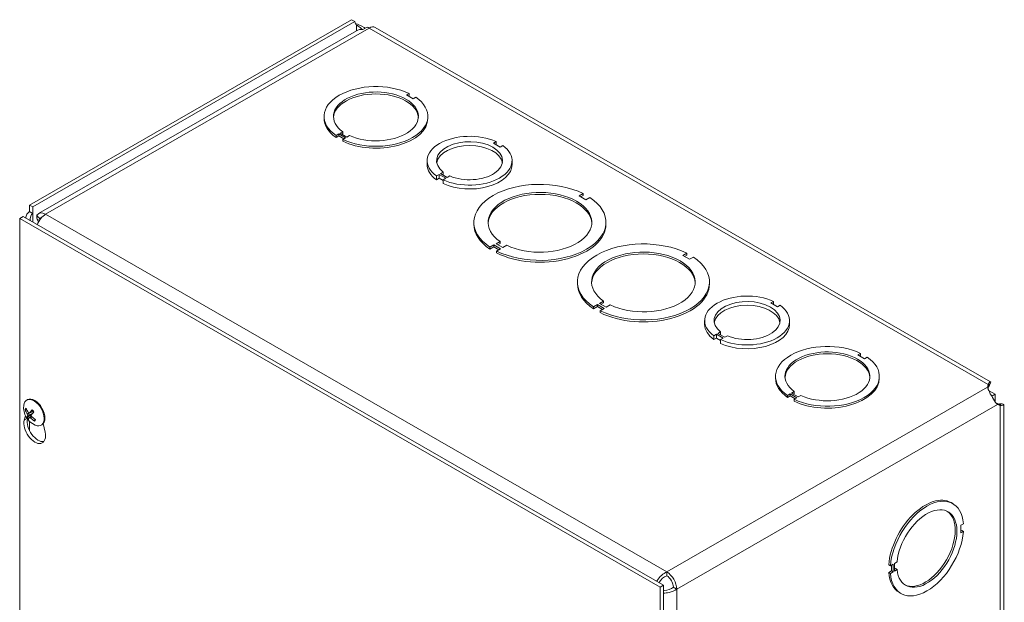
# Model space of a CAD drawing. Header units: inches. Extents: x 5.1 to 98.5, y 2.8 to 61.4.
# Tile 12 of 12: x 88.8 to 98.5, y 53.3 to 59.1. Entities that reach past the tile are written whole.
import ezdxf

# ---------------------------------------------------------------- set-up
doc = ezdxf.new("R2010")
doc.units = ezdxf.units.IN
doc.header["$LTSCALE"] = 6
doc.header["$MEASUREMENT"] = 0
doc.layers.add('Visible (ANSI)', color=7, linetype='Continuous', lineweight=5)
doc.layers.add('Visible Narrow (ANSI)', color=7, linetype='Continuous', lineweight=5)

msp = doc.modelspace()

# ---------------------------------------------------------------- linework, layer by layer
at = {"layer": 'Visible (ANSI)'}
for p, q in [((92.05333, 59.13098), (88.85358, 57.28837)), ((92.08621, 59.11205), (88.88646, 57.26944)), ((92.08621, 59.11205), (92.05333, 59.13098)), ((92.10003, 59.02182), (88.94269, 57.20363)), ((92.20697, 59.05766), (92.16581, 59.03395)), ((98.40207, 55.532), (92.2861, 59.05395)), ((92.62442, 58.39778), (92.5979, 58.38251)), ((92.5979, 58.38251), (92.6642, 58.34434)), ((92.62442, 58.37877), (92.61441, 58.37301)), ((92.62442, 58.39778), (92.62442, 58.37877)), ((92.6642, 58.34434), (92.69071, 58.35961)), ((91.77887, 58.15058), (91.77887, 58.16959)), ((92.81012, 58.15058), (92.81012, 58.16959)), ((91.92479, 57.99484), (91.89827, 57.97958)), ((91.89827, 57.97958), (91.89827, 57.96057)), ((91.92479, 57.97584), (91.89827, 57.96057)), ((91.99109, 57.95667), (91.92479, 57.99484)), ((91.92479, 57.99484), (91.92479, 57.97584)), ((91.97458, 57.94717), (91.92479, 57.97584)), ((91.93838, 58.00268), (91.9649, 58.01795)), ((92.00468, 57.9645), (91.93838, 58.00268)), ((91.9649, 57.99894), (91.95489, 57.99317)), ((91.96457, 57.9414), (91.99109, 57.95667)), ((91.96457, 57.92239), (91.96457, 57.9414)), ((91.9649, 58.01795), (91.9649, 57.99894)), ((92.03119, 57.97977), (92.00468, 57.9645)), ((93.48852, 57.91879), (93.46201, 57.90353)), ((93.46201, 57.90353), (93.5283, 57.86535)), ((93.48852, 57.88826), (93.48852, 57.91879)), ((93.5283, 57.86535), (93.55482, 57.88062)), ((92.80335, 57.69096), (92.80335, 57.72898)), ((93.6471, 57.69096), (93.6471, 57.72898)), ((92.92209, 57.59264), (92.89558, 57.57737)), ((92.89558, 57.53935), (92.89558, 57.57737)), ((92.92209, 57.55462), (92.89558, 57.53935)), ((92.9885, 57.5544), (92.92209, 57.59264)), ((92.92209, 57.55462), (92.92209, 57.59264)), ((92.96199, 57.53165), (92.92209, 57.55462)), ((92.93589, 57.60058), (92.9624, 57.61585)), ((93.00229, 57.56234), (92.93589, 57.60058)), ((92.96199, 57.53913), (92.9885, 57.5544)), ((92.96199, 57.50111), (92.96199, 57.53913)), ((92.9624, 57.58531), (92.9624, 57.61585)), ((93.02882, 57.57761), (93.00229, 57.56234)), ((94.35362, 57.40237), (94.31437, 57.37978)), ((94.31437, 57.37978), (94.38067, 57.3416)), ((94.35362, 57.38337), (94.33088, 57.37027)), ((94.35362, 57.40237), (94.35362, 57.38337)), ((94.38067, 57.3416), (94.41991, 57.3642)), ((88.85358, 57.22326), (88.85358, 57.28837)), ((88.85358, 57.28837), (88.88646, 57.26944)), ((88.88646, 57.26944), (88.88646, 57.20432)), ((88.78755, 57.17385), (88.75467, 57.15492)), ((88.75467, 49.79699), (88.75467, 57.15492)), ((88.75467, 57.15492), (95.11863, 53.49016)), ((88.78755, 57.17385), (95.15151, 53.50909)), ((88.92788, 57.14748), (88.94995, 57.13477)), ((88.94025, 57.1187), (88.92788, 57.14748)), ((93.26768, 57.09773), (93.26768, 57.11674)), ((94.58018, 57.09773), (94.58018, 57.11674)), ((93.4672, 56.89187), (93.42796, 56.86927)), ((93.4672, 56.87286), (93.42796, 56.85026)), ((93.42796, 56.86927), (93.42796, 56.85026)), ((93.53349, 56.8537), (93.4672, 56.89187)), ((93.4672, 56.89187), (93.4672, 56.87286)), ((93.51699, 56.84419), (93.4672, 56.87286)), ((93.48847, 56.90412), (93.52771, 56.92672)), ((93.55476, 56.86595), (93.48847, 56.90412)), ((93.49425, 56.8311), (93.53349, 56.8537)), ((93.52771, 56.90771), (93.50497, 56.89462)), ((93.52771, 56.92672), (93.52771, 56.90771)), ((93.59401, 56.88855), (93.55476, 56.86595)), ((93.49425, 56.81209), (93.49425, 56.8311)), ((95.38246, 56.8099), (95.34321, 56.78731)), ((95.34321, 56.78731), (95.40951, 56.74913)), ((95.38246, 56.7909), (95.35972, 56.7778)), ((95.38246, 56.8099), (95.38246, 56.7909)), ((95.40951, 56.74913), (95.44875, 56.77173)), ((94.29652, 56.50526), (94.29652, 56.52427)), ((95.60902, 56.50526), (95.60902, 56.52427)), ((94.49604, 56.2994), (94.4568, 56.2768)), ((94.49604, 56.28039), (94.4568, 56.25779)), ((94.4568, 56.2768), (94.4568, 56.25779)), ((94.49604, 56.2994), (94.49604, 56.28039)), ((94.56233, 56.26123), (94.49604, 56.2994)), ((94.54583, 56.25172), (94.49604, 56.28039)), ((94.51731, 56.31165), (94.55655, 56.33425)), ((94.5836, 56.27348), (94.51731, 56.31165)), ((94.52309, 56.23863), (94.56233, 56.26123)), ((94.55655, 56.31524), (94.53381, 56.30215)), ((94.55655, 56.33425), (94.55655, 56.31524)), ((94.62285, 56.29608), (94.5836, 56.27348)), ((96.24624, 56.33073), (96.21972, 56.31546)), ((96.21972, 56.31546), (96.28602, 56.27729)), ((96.24624, 56.3002), (96.24624, 56.33073)), ((96.28602, 56.27729), (96.31253, 56.29256)), ((94.52309, 56.21962), (94.52309, 56.23863)), ((95.56106, 56.1029), (95.56106, 56.14091)), ((96.40481, 56.1029), (96.40481, 56.14091)), ((95.67981, 56.00457), (95.65329, 55.9893)), ((95.65329, 55.95129), (95.65329, 55.9893)), ((95.67981, 55.96656), (95.65329, 55.95129)), ((95.74622, 55.96633), (95.67981, 56.00457)), ((95.67981, 55.96656), (95.67981, 56.00457)), ((95.71971, 55.94358), (95.67981, 55.96656)), ((95.6936, 56.01252), (95.72012, 56.02779)), ((95.76001, 55.97428), (95.6936, 56.01252)), ((95.71971, 55.95107), (95.74622, 55.96633)), ((95.72012, 55.99725), (95.72012, 56.02779)), ((95.78653, 55.98955), (95.76001, 55.97428)), ((95.71971, 55.91305), (95.71971, 55.95107)), ((97.11101, 55.81412), (97.0845, 55.79885)), ((97.0845, 55.79885), (97.15079, 55.76068)), ((97.11101, 55.79511), (97.101, 55.78935)), ((97.11101, 55.81412), (97.11101, 55.79511)), ((97.15079, 55.76068), (97.17731, 55.77595)), ((96.26546, 55.56693), (96.26546, 55.58593)), ((97.29671, 55.56693), (97.29671, 55.58593)), ((98.37275, 55.47844), (98.37852, 55.50626)), ((98.37852, 55.47596), (98.37852, 55.50626)), ((98.37852, 55.46824), (98.37852, 55.47596)), ((96.41138, 55.41119), (96.38487, 55.39592)), ((96.38487, 55.39592), (96.38487, 55.37691)), ((96.41138, 55.39218), (96.38487, 55.37691)), ((96.41138, 55.41119), (96.41138, 55.39218)), ((96.47768, 55.37302), (96.41138, 55.41119)), ((96.46117, 55.36351), (96.41138, 55.39218)), ((96.42497, 55.41902), (96.45149, 55.43429)), ((96.49127, 55.38085), (96.42497, 55.41902)), ((96.45149, 55.41528), (96.44148, 55.40952)), ((96.45149, 55.43429), (96.45149, 55.41528)), ((96.51779, 55.39612), (96.49127, 55.38085)), ((98.37852, 55.46824), (98.37674, 55.45966)), ((98.44924, 55.40768), (98.38239, 55.44618)), ((98.41277, 55.39051), (98.41609, 55.38859)), ((98.41609, 55.38859), (98.44924, 55.40768)), ((98.41609, 55.38859), (98.41609, 55.38475)), ((98.44924, 55.33054), (98.44924, 55.40768)), ((88.82439, 55.34997), (88.83197, 55.35433)), ((96.45116, 55.35775), (96.47768, 55.37302)), ((96.45116, 55.33874), (96.45116, 55.35775)), ((98.45782, 55.31935), (98.46608, 55.31659)), ((98.46608, 55.31659), (98.47275, 55.31275)), ((98.49896, 55.29766), (98.47192, 55.30667)), ((98.47275, 55.31275), (98.49896, 55.29766)), ((98.53317, 48.21223), (98.53317, 55.30495)), ((88.8004, 55.15136), (88.81271, 55.19351)), ((88.8169, 55.25077), (88.82652, 55.25159)), ((88.87008, 55.20564), (88.83138, 55.18177)), ((88.8492, 55.22024), (88.88935, 55.23795)), ((88.85203, 55.17757), (88.86902, 55.18995)), ((88.90624, 55.15897), (88.90036, 55.14796)), ((88.96811, 55.10039), (88.97569, 55.10476)), ((88.98897, 55.11594), (89.00726, 55.03224)), ((98.01023, 54.3305), (98.02667, 54.32103)), ((98.13245, 54.12164), (98.10593, 54.10637)), ((98.10593, 54.10637), (98.10593, 54.02972)), ((98.10593, 54.04866), (98.11601, 54.05446)), ((98.10593, 54.02972), (98.13245, 54.04499)), ((98.13245, 54.04499), (98.11601, 54.05446)), ((97.43278, 53.71868), (97.40626, 53.70341)), ((97.43278, 53.64204), (97.43278, 53.71868)), ((97.44637, 53.72651), (97.47289, 53.74178)), ((97.44638, 53.64987), (97.44637, 53.72651)), ((97.40626, 53.70341), (97.38982, 53.71288)), ((97.38983, 53.63624), (97.41634, 53.65151)), ((97.38983, 53.63624), (97.40627, 53.62677)), ((97.40627, 53.62677), (97.43278, 53.64204)), ((97.41634, 53.65151), (97.41634, 53.70921)), ((97.43278, 53.64204), (97.41634, 53.65151)), ((97.44638, 53.66881), (97.45645, 53.67461)), ((97.47289, 53.66514), (97.44638, 53.64987)), ((97.47289, 53.66514), (97.45645, 53.67461)), ((95.15151, 53.50909), (95.11863, 53.49016)), ((95.11863, 53.49016), (95.11863, 46.13223)), ((95.15151, 53.50909), (95.15151, 46.15117)), ((97.4956, 53.43684), (97.51204, 53.42737))]:
    msp.add_line(p, q, dxfattribs=at)
msp.add_arc((88.98444, 55.27596), 0.1905, 173.29035, 246.581634, dxfattribs=at)
for centre, major_axis, ratio, start_param, end_param in [((92.13818, 59.14198), (-0.03668, -0.06369), 0.5780931, 5.4958534, 6.2855207), ((92.22781, 58.93356), (0.06999, -0.12154), 0.5780931, 2.3581282, 2.5697746), ((92.22781, 58.95272), (0.05829, 0.10123), 0.5780931, 0, 0.7834645), ((92.29449, 58.16959), (-0.51562, 0), 0.5758617, 4.0180788, 6.9776019), ((92.29449, 58.16959), (-0.42187, 0), 0.5758617, 0.8967924, 6.9572957), ((92.29449, 58.15058), (0.42187, 0), 0.5758617, 0.0391304, 3.1024622), ((92.29449, 58.16959), (0.51562, 0), 0.5758617, 4.0180788, 6.9776019), ((92.29449, 58.15058), (-0.51562, 0), 0.5758617, 0, 0.6944166), ((92.29449, 58.15058), (0.51562, 0), 0.5758617, 4.0180788, 6.2831853), ((93.22522, 57.72898), (-0.42188, 0), 0.5758617, 4.0383904, 6.9571039), ((93.22522, 57.72898), (-0.32812, 0), 0.5758617, 0.9290759, 6.925057), ((93.22522, 57.69096), (0.32812, 0), 0.5758617, 0.1007659, 3.0408268), ((93.22522, 57.72898), (0.42188, 0), 0.5758617, 4.0385875, 6.957301), ((93.22522, 57.69096), (-0.42188, 0), 0.5758617, 0, 0.6739186), ((93.22522, 57.69096), (0.42187, 0), 0.5758617, 4.0385875, 6.2831853), ((93.92393, 57.11674), (-0.65625, 0), 0.5758617, 3.9985295, 6.9971433), ((93.92393, 57.11674), (-0.51562, 0), 0.5758617, 0.8764822, 6.977598), ((93.92393, 57.09773), (0.51563, 0), 0.5758617, 0.0320131, 3.1095796), ((93.92393, 57.11674), (0.65625, 0), 0.5758617, 3.9985295, 6.9971433), ((88.95275, 57.0895), (-0.06636, 0.11478), 0.5769785, 6.2822185, 7.1693784), ((89.01268, 57.08209), (-0.06999, 0.12154), 0.5780931, 5.4997209, 6.5759312), ((89.01268, 57.08209), (0.06999, 0.12154), 0.5780931, 0.7834645, 1.8070421), ((89.01268, 57.08209), (-0.04678, 0.08124), 0.5780931, 6.0956129, 6.5759312), ((93.92393, 57.09773), (-0.65625, 0), 0.5758617, 0, 0.713958), ((93.92393, 57.09773), (0.65625, 0), 0.5758617, 3.9985295, 6.2831853), ((94.95277, 56.52427), (-0.65625, 0), 0.5758617, 3.9985295, 6.9971433), ((94.95277, 56.52427), (-0.51562, 0), 0.5758617, 0.8764822, 6.977598), ((94.95277, 56.50526), (0.51562, 0), 0.5758617, 0.0320131, 3.1095796), ((94.95277, 56.52427), (0.65625, 0), 0.5758617, 3.9985295, 6.9971433), ((94.95277, 56.50526), (-0.65625, 0), 0.5758617, 0, 0.713958), ((94.95277, 56.50526), (0.65625, 0), 0.5758617, 3.9985295, 6.2831853), ((95.98294, 56.14091), (-0.42188, 0), 0.5758617, 4.0383904, 6.9571039), ((95.98294, 56.14091), (-0.32812, 0), 0.5758617, 0.9290759, 6.925057), ((95.98294, 56.1029), (0.32812, 0), 0.5758617, 0.1007659, 3.0408268), ((95.98294, 56.14091), (0.42188, 0), 0.5758617, 4.0385875, 6.957301), ((95.98294, 56.1029), (-0.42188, 0), 0.5758617, 0, 0.6739186), ((95.98294, 56.1029), (0.42187, 0), 0.5758617, 4.0385875, 6.2831853), ((96.78109, 55.58593), (-0.51563, 0), 0.5758617, 4.0180788, 6.9776019), ((96.78109, 55.58593), (-0.42188, 0), 0.5758617, 0.8967924, 6.9572957), ((96.78109, 55.56693), (0.42188, 0), 0.5758617, 0.0391304, 3.1024622), ((96.78109, 55.58593), (0.51563, 0), 0.5758617, 4.0180788, 6.9776019), ((96.78109, 55.56693), (-0.51562, 0), 0.5758617, 0, 0.6944166), ((96.78109, 55.56693), (0.51562, 0), 0.5758617, 4.0180788, 6.2831853), ((88.89625, 55.22518), (-0.07186, 0.12479), 0.5780931, 2.4809663, 6.9438116), ((88.90383, 55.22954), (-0.07186, 0.12479), 0.5780931, 3.1415927, 6.2831853), ((88.98537, 55.27767), (0.1673, -0.09104), 0.827104, 3.8580364, 4.1426244), ((88.98297, 55.27416), (-0.14757, 0.12042), 0.7385491, 0.8630279, 1.1476158), ((88.98631, 55.27319), (-0.15803, -0.10633), 0.2461779, 5.7961062, 6.0806942), ((88.98637, 55.27329), (-0.15437, -0.11157), 0.290086, 5.2526793, 5.5372673), ((88.98215, 55.27849), (0.14114, 0.12789), 0.1454096, 2.0868946, 2.3714826), ((88.89243, 55.22298), (-0.02427, 0.04215), 0.5780931, 1.650494, 1.6781291), ((88.98309, 55.27402), (-0.15648, 0.1086), 0.7263358, 1.3405166, 1.6251046), ((88.90383, 55.05725), (0.07598, -0.13194), 0.5780931, 3.6476503, 7.3517915), ((88.93671, 55.07618), (0.07598, -0.13194), 0.5780931, 3.720824, 6.0659331), ((88.98208, 55.2784), (-0.13669, -0.13265), 0.1893177, 5.7571929, 6.0417809), ((88.98549, 55.27752), (0.15814, -0.10616), 0.8393173, 4.4698496, 4.7544376), ((97.76936, 53.8742), (0.25731, 0.44683), 0.5780931, 5.5869414, 8.5464645), ((97.75292, 53.88367), (0.25731, 0.44683), 0.5780931, 0, 2.2632792), ((97.76936, 53.8742), (0.21053, 0.36559), 0.5780931, 2.465655, 8.5261583), ((97.75292, 53.88367), (-0.21053, -0.36559), 0.5780931, 0.0389041, 3.1026885), ((97.76936, 53.8742), (-0.25731, -0.44683), 0.5780931, 5.5869414, 8.5464645), ((95.18466, 53.52788), (0.06999, -0.12154), 0.5780931, 0.7873319, 2.3581282), ((97.75292, 53.88367), (-0.25731, -0.44683), 0.5780931, 5.5869414, 6.2831853), ((95.18466, 53.52788), (-0.04678, 0.08124), 0.5780931, 3.9289245, 5.4997209)]:
    msp.add_ellipse(centre, major_axis=major_axis, ratio=ratio, start_param=start_param, end_param=end_param, dxfattribs=at)
for points, knots in [([(92.08967, 59.09251), (92.11551, 59.0856), (92.14757, 59.07289), (92.17716, 59.05301), (92.18046, 59.0508), (92.18372, 59.04849), (92.18692, 59.04611)], [0.21336142, 0.21336142, 0.21336142, 0.21336142, 0.99285462, 0.99285462, 0.99285462, 1.0796319, 1.0796319, 1.0796319, 1.0796319]), ([(92.15906, 59.03441), (92.14541, 59.04732), (92.13134, 59.05805), (92.11913, 59.06647), (92.113, 59.0707), (92.10733, 59.0744), (92.10238, 59.07769)], [1.66822219, 1.66822219, 1.66822219, 1.66822219, 2.25439416, 2.25439416, 2.25439416, 2.54871618, 2.54871618, 2.54871618, 2.54871618]), ([(88.95433, 57.15207), (88.94951, 57.15786), (88.94468, 57.16364), (88.93504, 57.17521), (88.93021, 57.181), (88.92539, 57.18678)], [-0.15748, -0.15748, -0.15748, -0.15748, -0.07874, -0.07874, 0, 0, 0, 0]), ([(98.4706, 55.30754), (98.45805, 55.31581), (98.44556, 55.33489), (98.43096, 55.35937), (98.41721, 55.38242), (98.4017, 55.40905), (98.39007, 55.43094), (98.38014, 55.44963), (98.37352, 55.46486), (98.37284, 55.47687)], [-1.8087287, -1.8087287, -1.8087287, -1.8087287, -1.1498883, -1.1498883, -1.1498883, -0.529602, -0.529602, -0.529602, 0, 0, 0, 0]), ([(98.37852, 55.50626), (98.39118, 55.53045), (98.40342, 55.53755), (98.40367, 55.52813), (98.40388, 55.52065), (98.39625, 55.50313), (98.38025, 55.48281)], [0, 0, 0, 0, 0.9928546, 0.9928546, 0.9928546, 1.7806329, 1.7806329, 1.7806329, 1.7806329]), ([(98.38796, 55.50749), (98.38796, 55.50749), (98.38769, 55.50703), (98.38661, 55.50476), (98.38555, 55.50234), (98.38325, 55.49559), (98.38199, 55.49119), (98.38024, 55.48263), (98.37963, 55.47883), (98.3792, 55.47481)], [0.23897345, 0.23897345, 0.23897345, 0.23897345, 0.28730504, 0.28730504, 0.35876465, 0.35876465, 0.43022424, 0.43022424, 0.47802414, 0.47802414, 0.47802414, 0.47802414]), ([(98.47188, 55.31398), (98.47758, 55.31143), (98.48306, 55.30951), (98.49234, 55.30685), (98.49629, 55.30605), (98.50215, 55.30513), (98.50412, 55.305), (98.50525, 55.30495), (98.50541, 55.30495), (98.50541, 55.30495)], [0, 0, 0, 0, 0.0731315, 0.0731315, 0.14466666, 0.14466666, 0.21627091, 0.21627091, 0.24265616, 0.24265616, 0.24265616, 0.24265616]), ([(98.48062, 55.31039), (98.48719, 55.31138), (98.49333, 55.31199), (98.49889, 55.31224), (98.52625, 55.31348), (98.53862, 55.30656), (98.53069, 55.30174), (98.52606, 55.29894), (98.51489, 55.29694), (98.49896, 55.29766)], [0.7912402, 0.7912402, 0.7912402, 0.7912402, 0.9928546, 0.9928546, 0.9928546, 1.9857092, 1.9857092, 1.9857092, 2.5644889, 2.5644889, 2.5644889, 2.5644889]), ([(88.8169, 55.25077), (88.81629, 55.25072), (88.8156, 55.25077), (88.81428, 55.25105), (88.81343, 55.25138), (88.81212, 55.25217), (88.81142, 55.25276), (88.81046, 55.25391), (88.81002, 55.25466), (88.80977, 55.25537), (88.80976, 55.25541), (88.80975, 55.25545)], [0.071294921, 0.071294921, 0.071294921, 0.071294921, 0.077560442, 0.077560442, 0.085300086, 0.085300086, 0.09312997, 0.09312997, 0.100965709, 0.100965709, 0.101461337, 0.101461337, 0.101461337, 0.101461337]), ([(88.82624, 55.17686), (88.82625, 55.17687), (88.82625, 55.17689), (88.82629, 55.17715), (88.82649, 55.17754), (88.82705, 55.17829), (88.82752, 55.17879), (88.82848, 55.17968), (88.82914, 55.18023), (88.83024, 55.18103), (88.83083, 55.18143), (88.83138, 55.18177)], [0.022881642, 0.022881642, 0.022881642, 0.022881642, 0.02337727, 0.02337727, 0.03121301, 0.03121301, 0.039042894, 0.039042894, 0.046782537, 0.046782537, 0.053048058, 0.053048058, 0.053048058, 0.053048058]), ([(88.83171, 55.21026), (88.83236, 55.20928), (88.833, 55.20811), (88.83404, 55.2057), (88.83444, 55.20446), (88.83495, 55.20223), (88.83508, 55.20109), (88.83503, 55.19913), (88.83484, 55.19829), (88.8345, 55.1976), (88.83446, 55.19752), (88.83441, 55.19743)], [0, 0, 0, 0, 0.012558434, 0.012558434, 0.025116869, 0.025116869, 0.037659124, 0.037659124, 0.050201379, 0.050201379, 0.052067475, 0.052067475, 0.052067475, 0.052067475]), ([(88.85103, 55.22174), (88.8505, 55.22103), (88.84981, 55.22047), (88.84824, 55.21986), (88.84737, 55.21982), (88.84569, 55.22019), (88.84477, 55.22062), (88.84305, 55.22194), (88.84223, 55.22283), (88.84147, 55.22394), (88.84137, 55.22409), (88.84128, 55.22424)], [0, 0, 0, 0, 0.012558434, 0.012558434, 0.025116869, 0.025116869, 0.037659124, 0.037659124, 0.050201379, 0.050201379, 0.052067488, 0.052067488, 0.052067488, 0.052067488]), ([(88.87057, 55.18815), (88.8697, 55.189), (88.86887, 55.19006), (88.86757, 55.19232), (88.86709, 55.19352), (88.86657, 55.19574), (88.86649, 55.1969), (88.86678, 55.199), (88.86714, 55.19994), (88.86772, 55.20077), (88.8678, 55.20087), (88.86788, 55.20098)], [0, 0, 0, 0, 0.012558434, 0.012558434, 0.025116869, 0.025116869, 0.037659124, 0.037659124, 0.050201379, 0.050201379, 0.052067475, 0.052067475, 0.052067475, 0.052067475]), ([(88.87771, 55.25119), (88.87759, 55.25131), (88.87753, 55.25148), (88.87755, 55.25195), (88.87772, 55.25237), (88.87823, 55.25319), (88.87866, 55.25373), (88.87915, 55.25424), (88.87918, 55.25427), (88.87921, 55.2543)], [0.07990025, 0.07990025, 0.07990025, 0.07990025, 0.085300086, 0.085300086, 0.09312997, 0.09312997, 0.100965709, 0.100965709, 0.101461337, 0.101461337, 0.101461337, 0.101461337]), ([(88.87771, 55.25119), (88.87893, 55.25002), (88.88013, 55.2488), (88.88251, 55.24627), (88.88368, 55.24496), (88.88597, 55.24227), (88.8871, 55.24088), (88.8893, 55.23803), (88.89038, 55.23657), (88.89238, 55.23373), (88.8933, 55.23236), (88.8942, 55.23096)], [6.0891963, 6.0891963, 6.0891963, 6.0891963, 6.16671868, 6.16671868, 6.24424105, 6.24424105, 6.32176343, 6.32176343, 6.3992858, 6.3992858, 6.46958952, 6.46958952, 6.46958952, 6.46958952]), ([(88.89284, 55.23303), (88.89286, 55.23296), (88.89287, 55.23288), (88.8931, 55.23181), (88.89313, 55.23072), (88.89299, 55.22965)], [0.28048686, 0.28048686, 0.28048686, 0.28048686, 0.281292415, 0.281292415, 0.292624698, 0.292624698, 0.292624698, 0.292624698]), ([(88.85126, 55.17667), (88.85156, 55.17725), (88.85206, 55.1777), (88.85336, 55.17815), (88.85417, 55.17815), (88.85583, 55.17778), (88.8568, 55.17738), (88.85876, 55.17619), (88.85975, 55.1754), (88.86075, 55.17443), (88.86088, 55.1743), (88.86101, 55.17417)], [0, 0, 0, 0, 0.01255561, 0.01255561, 0.02511122, 0.02511122, 0.037656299, 0.037656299, 0.050201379, 0.050201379, 0.052067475, 0.052067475, 0.052067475, 0.052067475]), ([(88.90311, 55.14044), (88.90307, 55.14047), (88.90303, 55.1405), (88.90234, 55.14094), (88.90166, 55.14156), (88.90073, 55.14275), (88.90031, 55.14353), (88.89989, 55.14489), (88.8998, 55.1457), (88.89993, 55.14689), (88.90011, 55.14747), (88.90036, 55.14796)], [0.022881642, 0.022881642, 0.022881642, 0.022881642, 0.02337727, 0.02337727, 0.03121301, 0.03121301, 0.039042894, 0.039042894, 0.046782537, 0.046782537, 0.053048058, 0.053048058, 0.053048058, 0.053048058]), ([(95.18466, 53.64254), (95.14859, 53.62721), (95.11292, 53.59373), (95.08993, 53.55647), (95.08811, 53.55352), (95.08637, 53.55055), (95.0847, 53.54757)], [0, 0, 0, 0, 0.9484889, 0.9484889, 0.9484889, 1.0235777, 1.0235777, 1.0235777, 1.0235777]), ([(95.18466, 53.60453), (95.15626, 53.59418), (95.12831, 53.56889), (95.11154, 53.54201), (95.11, 53.53954), (95.10856, 53.53708), (95.10721, 53.53461)], [0, 0, 0, 0, 1.0489751, 1.0489751, 1.0489751, 1.1450581, 1.1450581, 1.1450581, 1.1450581]), ([(95.25095, 53.48971), (95.22777, 53.47033), (95.19188, 53.45878), (95.16024, 53.45766), (95.15728, 53.45756), (95.15437, 53.45754), (95.15152, 53.4576)], [0, 0, 0, 0, 1.0489751, 1.0489751, 1.0489751, 1.1467653, 1.1467653, 1.1467653, 1.1467653]), ([(95.1516, 53.43189), (95.16982, 53.43162), (95.1889, 53.43339), (95.20743, 53.43746), (95.23614, 53.44375), (95.26326, 53.45535), (95.28383, 53.47077)], [0.5468085, 0.5468085, 0.5468085, 0.5468085, 0.9484889, 0.9484889, 0.9484889, 1.5707963, 1.5707963, 1.5707963, 1.5707963])]:
    msp.add_open_spline(points, degree=3, knots=knots, dxfattribs=at)
for points in [[(92.16581, 59.03395), (92.14179, 59.03681), (92.11945, 59.03192), (92.10065, 59.02086)], [(92.10238, 59.07769), (92.10211, 59.07786), (92.10184, 59.07805), (92.10159, 59.07823)], [(88.85358, 57.22326), (88.83145, 57.21051), (88.81735, 57.18726), (88.81357, 57.15886)], [(88.85358, 57.22326), (88.86454, 57.21695), (88.8755, 57.21063), (88.88646, 57.20432)], [(88.92788, 57.14748), (88.92309, 57.16362), (88.92285, 57.17678), (88.92539, 57.18678)], [(88.95433, 57.15207), (88.95428, 57.14936), (88.95464, 57.14618), (88.95553, 57.14255)], [(98.37284, 55.47687), (98.37281, 55.4774), (98.37278, 55.47792), (98.37275, 55.47844)], [(98.3792, 55.4748), (98.37899, 55.47279), (98.37876, 55.4706), (98.37852, 55.46824)], [(98.46608, 55.31659), (98.46815, 55.31565), (98.47007, 55.31479), (98.47184, 55.31399)], [(98.47192, 55.30667), (98.47148, 55.30696), (98.47104, 55.30725), (98.4706, 55.30754)], [(88.90811, 55.15771), (88.90803, 55.15753), (88.90794, 55.15736), (88.90785, 55.15718)], [(95.18466, 53.64254), (95.18466, 53.62987), (95.18466, 53.6172), (95.18466, 53.60453)], [(95.25095, 53.48971), (95.26191, 53.4834), (95.27287, 53.47709), (95.28383, 53.47077)]]:
    msp.add_open_spline(points, degree=3, dxfattribs=at)
msp.add_rational_spline([(88.87653, 55.21125), (88.87361, 55.20871), (88.87008, 55.20564)], [1.18261156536, 1.09244028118, 1], degree=2, dxfattribs=at)
at = {"layer": 'Visible Narrow (ANSI)'}
for p, q in [((92.22781, 59.04822), (89.01268, 57.19675)), ((92.10159, 59.07823), (92.10159, 59.0227)), ((98.37852, 55.50626), (92.22781, 59.04822)), ((88.88646, 57.20432), (88.88646, 57.1169)), ((89.01268, 57.19675), (95.18466, 53.64254)), ((95.18466, 53.64254), (98.37275, 55.47844)), ((98.47192, 55.30667), (95.28383, 53.47077)), ((98.49896, 55.29766), (98.49896, 48.12281)), ((88.83171, 55.21026), (88.84735, 55.2199)), ((88.83441, 55.19743), (88.88375, 55.21949)), ((88.85103, 55.22174), (88.88878, 55.2387)), ((88.86101, 55.17417), (88.8758, 55.18317)), ((88.8004, 55.15136), (88.828, 55.16725)), ((88.85358, 55.13752), (88.85358, 55.04496)), ((95.28383, 53.47077), (95.28383, 46.26553))]:
    msp.add_line(p, q, dxfattribs=at)
for centre, major_axis, start_param, end_param in [((88.86128, 55.20504), (-0.03851, 0.06687), 0.0900714, 0.4525242), ((88.86332, 55.20621), (-0.03452, 0.05994), 0.2006391, 0.4667017), ((88.86332, 55.20621), (-0.03452, 0.05994), 1.6466902, 1.9846786), ((88.86128, 55.20504), (-0.03851, 0.06687), 4.8024604, 5.1649132), ((88.86128, 55.20504), (0.03851, -0.06687), 4.8024604, 5.1649132), ((88.86332, 55.20621), (0.03452, -0.05994), 0.0758939, 0.361023), ((88.86128, 55.20504), (0.03851, -0.06687), 0.0900714, 0.4525242)]:
    msp.add_ellipse(centre, major_axis=major_axis, ratio=0.5780931, start_param=start_param, end_param=end_param, dxfattribs=at)

doc.saveas('drawing.dxf')
